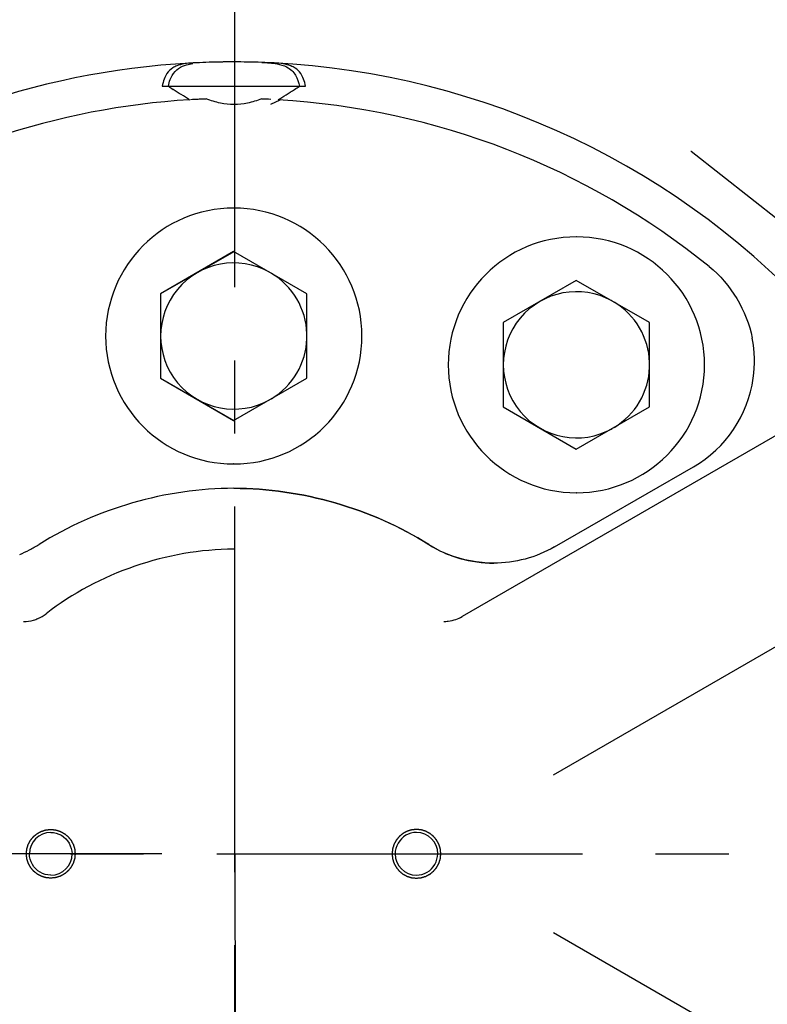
# Model space of a CAD drawing. Header units: millimetres. Extents: x 4086 to 10416, y 123 to 1549.
# Tile 114 of 256: x 7031 to 7046, y 949 to 970. Entities that reach past the tile are written whole.
import ezdxf

# ---------------------------------------------------------------- set-up
doc = ezdxf.new("R2010")
doc.units = ezdxf.units.MM
doc.linetypes.add('CENTER', pattern=[0.6, 0.375, -0.075, 0.075, -0.075])
for name, color, linetype in [('中心线', 7, 'Continuous'), ('外形图', 7, 'Continuous'), ('尺寸标注', 7, 'Continuous')]:
    doc.layers.add(name, color=color, linetype=linetype)
doc.styles.add('思源黑', font='SourceHanSansCN-Normal.ttf')
doc.dimstyles.new('尺寸标注_1_4比例中六', dxfattribs={"dimtxt": 10, "dimasz": 8, "dimexe": 2, "dimexo": 1.5, "dimgap": 1, "dimtad": 1, "dimdec": 1, "dimlfac": 4, "dimdsep": 46, "dimtxsty": '思源黑', "dimcen": 0.09, "dimadec": 0, "dimazin": 0, "dimtp": 0.01, "dimtm": 0.01, "dimtfac": 1, "dimtdec": 1, "dimtofl": 0, "dimtmove": 0, "dimatfit": 3, "dimfxl": 1, "dimtolj": 1, "dimarcsym": 0})

# ---------------------------------------------------------------- blocks, each defined once
blk = doc.blocks.new('*D638')
at = {"layer": 'Defpoints', "color": 0}
for p in [(7256.283, 979.882), (6993.033, 633.257), (6993.033, 567.419)]:
    blk.add_point(p, dxfattribs=at)
at = {"layer": '尺寸标注', "color": 0, "lineweight": -2}
for p, q in [((7256.283, 978.382), (7256.283, 565.419)), ((6993.033, 631.757), (6993.033, 565.419)), ((7248.283, 567.419), (7001.033, 567.419))]:
    blk.add_line(p, q, dxfattribs=at)
at = {"layer": '尺寸标注', "color": 0}
for points in [[(7001.033, 568.752), (7001.033, 566.085), (6993.033, 567.419)], [(7248.283, 566.085), (7248.283, 568.752), (7256.283, 567.419)]]:
    blk.add_solid(points, dxfattribs=at)
at = {"layer": '尺寸标注', "color": 0, "insert": (7124.658, 573.603), "char_height": 10, "attachment_point": 5, "style": '思源黑'}
blk.add_mtext('\\A1;1053', dxfattribs=at)
blk = doc.blocks.new('*D642')
at = {"layer": 'Defpoints', "color": 0}
for p in [(7068.772, 1016.257), (6856.27, 632.507), (6943.654, 632.507)]:
    blk.add_point(p, dxfattribs=at)
at = {"layer": '尺寸标注', "color": 0, "lineweight": -2}
for p, q in [((7067.272, 1016.257), (6854.27, 1016.257)), ((6856.27, 1008.257), (6856.27, 640.507)), ((6942.154, 632.507), (6854.27, 632.507))]:
    blk.add_line(p, q, dxfattribs=at)
at = {"layer": '尺寸标注', "color": 0}
for points in [[(6857.603, 1008.257), (6854.936, 1008.257), (6856.27, 1016.257)], [(6854.936, 640.507), (6857.603, 640.507), (6856.27, 632.507)]]:
    blk.add_solid(points, dxfattribs=at)
at = {"layer": '尺寸标注', "color": 0, "insert": (6850.085, 824.382), "char_height": 10, "attachment_point": 5, "rotation": 90, "style": '思源黑'}
blk.add_mtext('\\A1;1535', dxfattribs=at)
blk = doc.blocks.new('*D645')
at = {"layer": 'Defpoints', "color": 0}
for p in [(6878.883, 987.506), (7024.955, 987.506), (7035.501, 952.507)]:
    blk.add_point(p, dxfattribs=at)
at = {"layer": '尺寸标注', "color": 0, "lineweight": -2}
for p, q in [((7023.455, 987.506), (6876.883, 987.506)), ((6878.883, 960.507), (6878.883, 979.506)), ((7034.001, 952.507), (6876.883, 952.507))]:
    blk.add_line(p, q, dxfattribs=at)
at = {"layer": '尺寸标注', "color": 0}
for points in [[(6880.216, 979.506), (6877.55, 979.506), (6878.883, 987.506)], [(6877.55, 960.507), (6880.216, 960.507), (6878.883, 952.507)]]:
    blk.add_solid(points, dxfattribs=at)
at = {"layer": '尺寸标注', "color": 0, "insert": (6872.705, 970.007), "char_height": 10, "attachment_point": 5, "rotation": 90, "style": '思源黑'}
blk.add_mtext('\\A1;140', dxfattribs=at)

msp = doc.modelspace()

# ---------------------------------------------------------------- linework, layer by layer
at = {"layer": '中心线', "linetype": 'CENTER', "ltscale": 20}
msp.add_line((7035.501, 952.507), (7035.562, 757.501), dxfattribs=at)
at = {"layer": '外形图', "linetype": 'CENTER', "ltscale": 20}
for p, q in [((7035.501, 928.132), (7035.501, 1017.757)), ((7011.126, 952.507), (7059.876, 952.507))]:
    msp.add_line(p, q, dxfattribs=at)
at = {"layer": '外形图', "color": 7, "linetype": 'Continuous'}
for p, q in [((7034.009, 968.257), (7036.947, 968.257)), ((7034.565, 967.98), (7034.57, 967.98)), ((7036.418, 967.976), (7036.229, 967.882)), ((7044.851, 966.928), (7044.854, 966.926)), ((7044.854, 966.926), (7046.681, 965.49)), ((7035.48, 965.757), (7035.474, 965.757)), ((7042.506, 965.167), (7042.5, 965.167)), ((7035.474, 964.864), (7033.974, 963.998)), ((7035.475, 964.863), (7033.977, 963.998)), ((7036.974, 963.998), (7035.474, 964.864)), ((7042.5, 964.274), (7041, 963.408)), ((7042.501, 964.272), (7041.004, 963.408)), ((7044, 963.408), (7042.5, 964.274)), ((7033.974, 963.998), (7033.974, 962.266)), ((7033.974, 963.998), (7033.977, 963.998)), ((7033.977, 963.998), (7033.977, 962.266)), ((7036.974, 962.266), (7036.974, 963.998)), ((7041, 963.408), (7041, 961.676)), ((7041, 963.408), (7041.004, 963.408)), ((7041.004, 963.408), (7041.004, 961.676)), ((7044, 961.676), (7044, 963.408)), ((7033.974, 962.266), (7035.474, 961.4)), ((7033.974, 962.266), (7033.977, 962.266)), ((7033.977, 962.266), (7035.475, 961.402)), ((7035.474, 961.4), (7036.974, 962.266)), ((7047.767, 961.769), (7040.157, 957.376)), ((7041, 961.676), (7042.5, 960.81)), ((7041, 961.676), (7041.004, 961.676)), ((7041.004, 961.676), (7042.501, 960.811)), ((7042.5, 960.81), (7044, 961.676)), ((7035.48, 960.507), (7035.474, 960.507)), ((7042.055, 958.805), (7044.904, 960.449)), ((7042.506, 959.917), (7042.5, 959.917)), ((7035.476, 958.757), (7035.475, 958.757)), ((7042.032, 954.128), (7049.642, 958.521)), ((7049.642, 946.493), (7042.032, 950.886))]:
    msp.add_line(p, q, dxfattribs=at)
for centre, radius, start, end in [((7035.505, 952.507), 25, 21.7191, 75.2808), ((7035.501, 952.507), 23.75, 312.5255, 179.9795), ((7035.501, 952.507), 23.625, 44.9929, 67.4971), ((7035.474, 952.508), 16.25, 89.9998, 123.6085), ((7035.478, 952.469), 16.288, 92.0217, 92.9247), ((7035.476, 952.542), 16.215, 91.0342, 92.0218), ((7035.47, 952.717), 16.04, 91.0321, 92.0249), ((7035.477, 952.412), 16.345, 90.005, 91.0373), ((7035.476, 952.511), 16.247, 90.0001, 91.0342), ((7035.474, 952.508), 16.249, 44.6667, 90.0006), ((7035.476, 952.516), 16.241, 87.9769, 90.0008), ((7035.471, 952.369), 16.388, 87.0819, 87.9778), ((7035.478, 952.565), 16.192, 87.0765, 87.9797), ((7039.097, 975.69), 8.936, 236.2745, 237.0154), ((7027.012, 983.231), 17.902, 301.8699, 302.5061), ((7030.106, 978.368), 12.138, 302.5208, 303.0386), ((7031.922, 975.58), 8.811, 303.0286, 303.7837), ((7035.489, 952.255), 15.752, 92.1045, 93.2785), ((7035.476, 952.616), 15.391, 92.1047, 92.8338), ((7035.481, 952.562), 15.445, 87.1948, 87.8909), ((7023.044, 989.593), 25.399, 301.6893, 301.8924), ((7035.478, 952.507), 15.5, 51.0293, 86.6394), ((7035.474, 963.132), 2.625, 90, 270), ((7035.48, 963.132), 2.625, 270.0002, 89.9998), ((7042.5, 962.542), 2.625, 90, 270), ((7042.506, 962.542), 2.625, 270.0002, 89.9998), ((7035.477, 963.132), 1.5, 60.9129, 299.0871), ((7035.477, 963.132), 1.5, 1.8271, 59.0869), ((7042.504, 962.542), 1.5, 60.9129, 299.0871), ((7042.504, 962.542), 1.5, 1.8271, 59.0869), ((7035.477, 963.132), 1.5, 300.9131, 358.1729), ((7043.637, 962.614), 2.517, 352.0402, 10.9058), ((7042.504, 962.542), 1.5, 300.9131, 358.1729), ((7043.654, 962.615), 2.501, 299.9837, 351.9578), ((7030.15, 960.971), 2.501, 297.045, 302.1914), ((7040.808, 960.974), 2.505, 237.8174, 248.0145), ((7030.15, 960.971), 2.501, 291.9766, 297.0425), ((7031.165, 958.03), 0.755, 293.0936, 307.8968), ((7039.783, 958.025), 0.75, 289.4828, 299.9525), ((7031.167, 958.026), 0.751, 270.0207, 285.6427), ((7031.167, 958.026), 0.751, 285.7118, 293.1236), ((7039.782, 958.02), 0.745, 269.995, 277.0409), ((7039.78, 958.032), 0.757, 277.0967, 289.5198), ((7031.723, 952.507), 0.438, 90.0056, 179.9944), ((7039.223, 952.507), 0.438, 0.0056, 89.9944), ((7031.723, 952.507), 0.438, 270.0056, 359.9944), ((7039.223, 952.507), 0.438, 180.0056, 269.9944)]:
    msp.add_arc(centre, radius, start, end, dxfattribs=at)
for points, knots in [([(7019.337, 934.772), (7017.569, 936.384), (7014.5, 940.165), (7011.793, 946.923), (7011.201, 954.185), (7012.785, 961.296), (7016.399, 967.622), (7021.723, 972.595), (7028.274, 975.773), (7033.088, 976.504), (7035.48, 976.507)], [0, 0, 0, 0, 1644.992621, 3289.987431, 4934.983933, 6579.97917, 8224.971708, 9869.961485, 11514.941398, 13159.957548, 13159.957548, 13159.957548, 13159.957548]), ([(7035.528, 976.507), (7037.925, 976.505), (7042.75, 975.772), (7049.312, 972.582), (7054.641, 967.591), (7058.251, 961.244), (7059.819, 954.114), (7059.202, 946.838), (7056.463, 940.076), (7053.37, 936.301), (7051.591, 934.694)], [0, 0, 0, 0, 1547.174864, 3094.317452, 4641.46912, 6188.62324, 7735.779807, 9282.93774, 10830.094333, 12377.248834, 12377.248834, 12377.248834, 12377.248834]), ([(7019.234, 938.819), (7016.88, 941.614), (7013.591, 948.58), (7014.56, 959.994), (7021.05, 969.432), (7028.012, 972.731), (7031.604, 973.399)], [0, 0, 0, 0, 1744.025331, 3488.047446, 5232.073735, 6976.095459, 6976.095459, 6976.095459, 6976.095459]), ([(7039.353, 973.404), (7042.955, 972.739), (7049.936, 969.437), (7056.437, 959.971), (7057.389, 948.528), (7054.07, 941.554), (7051.701, 938.761)], [0, 0, 0, 0, 1618.749945, 3237.503677, 4856.253182, 6475.00529, 6475.00529, 6475.00529, 6475.00529]), ([(7034.135, 968.257), (7034.144, 968.305), (7034.181, 968.473), (7034.313, 968.62), (7034.427, 968.669)], [0, 0, 0, 0, 1131.420694, 4038.998683, 4038.998683, 4038.998683, 4038.998683]), ([(7034.647, 968.736), (7034.512, 968.729), (7034.362, 968.706), (7034.253, 968.652), (7034.227, 968.636)], [0, 0, 0, 0, 3012.675055, 4044.692445, 4044.692445, 4044.692445, 4044.692445]), ([(7034.427, 968.669), (7034.44, 968.675), (7034.466, 968.685), (7034.493, 968.693), (7034.507, 968.697)], [0, 0, 0, 0, 1987.350931, 4043.200833, 4043.200833, 4043.200833, 4043.200833]), ([(7036.647, 968.675), (7036.646, 968.676), (7036.555, 968.711), (7036.441, 968.729), (7036.305, 968.736)], [0, 0, 0, 0, 67.330541, 4023.216698, 4023.216698, 4023.216698, 4023.216698]), ([(7034.227, 968.636), (7034.178, 968.605), (7034.078, 968.51), (7034.028, 968.364), (7034.009, 968.257)], [0, 0, 0, 0, 1603.435084, 4042.336548, 4042.336548, 4042.336548, 4042.336548]), ([(7036.947, 968.257), (7036.928, 968.364), (7036.878, 968.506), (7036.781, 968.601), (7036.735, 968.631)], [0, 0, 0, 0, 2475.018008, 4014.914654, 4014.914654, 4014.914654, 4014.914654]), ([(7031.723, 952.007), (7031.715, 952.008), (7031.699, 952.01), (7031.678, 952.012), (7031.662, 952.013), (7031.652, 952.014), (7031.644, 952.015), (7031.638, 952.015), (7031.633, 952.016), (7031.629, 952.016), (7031.627, 952.017), (7031.626, 952.017), (7031.624, 952.017), (7031.622, 952.018), (7031.619, 952.019), (7031.614, 952.02), (7031.608, 952.022), (7031.6, 952.024), (7031.591, 952.027), (7031.579, 952.031), (7031.567, 952.034), (7031.558, 952.037), (7031.55, 952.04), (7031.544, 952.041), (7031.539, 952.043), (7031.536, 952.044), (7031.534, 952.044), (7031.532, 952.045), (7031.531, 952.046), (7031.529, 952.047), (7031.526, 952.048), (7031.522, 952.051), (7031.516, 952.053), (7031.509, 952.057), (7031.5, 952.062), (7031.489, 952.068), (7031.478, 952.074), (7031.469, 952.078), (7031.462, 952.082), (7031.457, 952.085), (7031.452, 952.087), (7031.449, 952.089), (7031.448, 952.09), (7031.446, 952.091), (7031.445, 952.092), (7031.443, 952.093), (7031.441, 952.095), (7031.437, 952.099), (7031.432, 952.102), (7031.425, 952.108), (7031.417, 952.114), (7031.408, 952.122), (7031.398, 952.13), (7031.39, 952.137), (7031.384, 952.142), (7031.379, 952.146), (7031.375, 952.149), (7031.372, 952.151), (7031.371, 952.153), (7031.369, 952.154), (7031.368, 952.155), (7031.367, 952.156), (7031.365, 952.159), (7031.362, 952.163), (7031.358, 952.168), (7031.353, 952.174), (7031.346, 952.182), (7031.338, 952.191), (7031.331, 952.201), (7031.324, 952.209), (7031.319, 952.215), (7031.315, 952.22), (7031.312, 952.224), (7031.31, 952.226), (7031.308, 952.228), (7031.307, 952.229), (7031.307, 952.23), (7031.306, 952.232), (7031.304, 952.235), (7031.302, 952.24), (7031.299, 952.245), (7031.295, 952.252), (7031.29, 952.261), (7031.284, 952.272), (7031.279, 952.283), (7031.274, 952.292), (7031.27, 952.299), (7031.267, 952.304), (7031.265, 952.309), (7031.263, 952.312), (7031.262, 952.314), (7031.261, 952.315), (7031.261, 952.316), (7031.26, 952.318), (7031.259, 952.322), (7031.258, 952.327), (7031.256, 952.333), (7031.254, 952.34), (7031.251, 952.35), (7031.247, 952.362), (7031.243, 952.373), (7031.24, 952.383), (7031.238, 952.391), (7031.236, 952.397), (7031.235, 952.402), (7031.234, 952.405), (7031.233, 952.407), (7031.233, 952.408), (7031.233, 952.41), (7031.232, 952.412), (7031.232, 952.416), (7031.231, 952.421), (7031.231, 952.427), (7031.23, 952.435), (7031.229, 952.445), (7031.228, 952.458), (7031.227, 952.47), (7031.226, 952.48), (7031.225, 952.489), (7031.224, 952.495), (7031.224, 952.5), (7031.223, 952.504), (7031.223, 952.506), (7031.223, 952.507), (7031.223, 952.509), (7031.223, 952.511), (7031.224, 952.514), (7031.224, 952.519), (7031.225, 952.525), (7031.225, 952.533), (7031.226, 952.544), (7031.228, 952.556), (7031.229, 952.568), (7031.23, 952.578), (7031.231, 952.586), (7031.231, 952.592), (7031.232, 952.597), (7031.232, 952.601), (7031.232, 952.603), (7031.232, 952.604), (7031.233, 952.606), (7031.233, 952.608), (7031.234, 952.611), (7031.236, 952.616), (7031.238, 952.622), (7031.24, 952.63), (7031.243, 952.639), (7031.246, 952.651), (7031.25, 952.663), (7031.253, 952.672), (7031.255, 952.68), (7031.257, 952.686), (7031.259, 952.691), (7031.26, 952.694), (7031.26, 952.696), (7031.261, 952.698), (7031.261, 952.699), (7031.262, 952.701), (7031.264, 952.704), (7031.266, 952.708), (7031.269, 952.714), (7031.273, 952.721), (7031.278, 952.73), (7031.283, 952.741), (7031.289, 952.752), (7031.294, 952.761), (7031.298, 952.768), (7031.301, 952.773), (7031.303, 952.778), (7031.305, 952.781), (7031.306, 952.782), (7031.306, 952.784), (7031.307, 952.785), (7031.309, 952.787), (7031.311, 952.789), (7031.314, 952.793), (7031.318, 952.798), (7031.323, 952.805), (7031.33, 952.813), (7031.338, 952.822), (7031.346, 952.832), (7031.352, 952.84), (7031.358, 952.846), (7031.361, 952.851), (7031.365, 952.855), (7031.367, 952.858), (7031.368, 952.859), (7031.369, 952.861), (7031.37, 952.862), (7031.372, 952.863), (7031.375, 952.865), (7031.379, 952.868), (7031.383, 952.872), (7031.39, 952.877), (7031.398, 952.884), (7031.407, 952.892), (7031.416, 952.899), (7031.424, 952.906), (7031.431, 952.911), (7031.435, 952.915), (7031.439, 952.918), (7031.442, 952.92), (7031.444, 952.922), (7031.445, 952.923), (7031.446, 952.923), (7031.448, 952.924), (7031.451, 952.926), (7031.455, 952.928), (7031.461, 952.931), (7031.468, 952.935), (7031.477, 952.94), (7031.488, 952.946), (7031.498, 952.951), (7031.507, 952.956), (7031.515, 952.96), (7031.52, 952.963), (7031.524, 952.965), (7031.528, 952.967), (7031.529, 952.968), (7031.531, 952.969), (7031.532, 952.969), (7031.534, 952.97), (7031.538, 952.971), (7031.542, 952.972), (7031.548, 952.974), (7031.556, 952.976), (7031.566, 952.979), (7031.577, 952.983), (7031.589, 952.987), (7031.599, 952.99), (7031.607, 952.992), (7031.612, 952.994), (7031.617, 952.995), (7031.621, 952.996), (7031.623, 952.997), (7031.624, 952.997), (7031.626, 952.997), (7031.628, 952.998), (7031.631, 952.998), (7031.636, 952.999), (7031.643, 952.999), (7031.651, 953), (7031.661, 953.001), (7031.678, 953.003), (7031.698, 953.005), (7031.715, 953.006), (7031.723, 953.007)], [0, 0, 0, 0, 5421.783841, 10843.567683, 13554.459604, 16265.351524, 17620.797485, 18976.243445, 20331.689406, 21009.412386, 21348.273876, 21687.135366, 22025.996856, 22364.858346, 23042.581326, 24398.027287, 25753.473247, 27108.919207, 29819.811128, 32530.703049, 35241.59497, 37952.48689, 39307.932851, 40663.378811, 42018.824771, 42696.547752, 43035.409242, 43374.270732, 43713.132222, 44051.993712, 44729.716692, 46085.162653, 47440.608613, 48796.054573, 51506.946494, 54217.838415, 56928.730335, 59639.622256, 60995.068217, 62350.514177, 63705.960137, 64383.683118, 64722.544608, 65061.406098, 65400.267588, 65739.129078, 66416.852058, 67772.298018, 69127.743979, 70483.189939, 73194.08186, 75904.973781, 78615.865701, 81326.757622, 82682.203582, 84037.649543, 85393.095503, 86070.818483, 86409.679973, 86748.541464, 87087.402954, 87426.264444, 88103.987424, 89459.433384, 90814.879345, 92170.325305, 94881.217226, 97592.109147, 100303.001067, 103013.892988, 104369.338948, 105724.784909, 107080.230869, 107757.953849, 108096.815339, 108435.676829, 108774.53832, 109113.39981, 109791.12279, 111146.56875, 112502.014711, 113857.460671, 116568.352592, 119279.244512, 121990.136433, 124701.028354, 126056.474314, 127411.920275, 128767.366235, 129445.089215, 129783.950705, 130122.812195, 130461.673685, 130800.535176, 131478.258156, 132833.704116, 134189.150076, 135544.596037, 138255.487958, 140966.379878, 143677.271799, 146388.16372, 147743.60968, 149099.055641, 150454.501601, 151132.224581, 151471.086071, 151809.947561, 152148.809051, 152487.670541, 153165.393522, 154520.839482, 155876.285442, 157231.731403, 159942.623323, 162653.515244, 165364.407165, 168075.299086, 169430.745046, 170786.191006, 172141.636967, 172819.359947, 173158.221437, 173497.082927, 173835.944417, 174174.805907, 174852.528888, 176207.974848, 177563.420808, 178918.866769, 181629.758689, 184340.65061, 187051.542531, 189762.434452, 191117.880412, 192473.326372, 193828.772333, 194506.495313, 194845.356803, 195184.218293, 195523.079783, 195861.941273, 196539.664253, 197895.110214, 199250.556174, 200606.002135, 203316.894055, 206027.785976, 208738.677897, 211449.569817, 212805.015778, 214160.461738, 215515.907699, 216193.630679, 216532.492169, 216871.353659, 217210.215149, 217549.076639, 218226.799619, 219582.24558, 220937.69154, 222293.1375, 225004.029421, 227714.921342, 230425.813263, 233136.705183, 234492.151144, 235847.597104, 237203.043064, 237880.766045, 238219.627535, 238558.489025, 238897.350515, 239236.212005, 239913.934985, 241269.380946, 242624.826906, 243980.272866, 246691.164787, 249402.056708, 252112.948629, 254823.840549, 256179.28651, 257534.73247, 258890.17843, 259567.901411, 259906.762901, 260245.624391, 260584.485881, 260923.347371, 261601.070351, 262956.516312, 264311.962272, 265667.408232, 268378.300153, 271089.192074, 273800.083994, 276510.975915, 277866.421876, 279221.867836, 280577.313796, 281255.036776, 281593.898267, 281932.759757, 282271.621247, 282610.482737, 283288.205717, 284643.651677, 285999.097638, 287354.543598, 290065.435519, 292776.32744, 295487.21936, 298198.111281, 299553.557241, 300909.003202, 302264.449162, 302942.172142, 303281.033632, 303619.895123, 303958.756613, 304297.618103, 304975.341083, 306330.787043, 307686.233004, 309041.678964, 311752.570885, 314463.462806, 317174.354726, 319885.246647, 321240.692607, 322596.138568, 323951.584528, 324629.307508, 324968.168998, 325307.030488, 325645.891979, 325984.753469, 326662.476449, 328017.922409, 329373.36837, 330728.81433, 333439.706251, 336150.598171, 341572.382013, 346994.165854, 346994.165854, 346994.165854, 346994.165854]), ([(7031.723, 953.007), (7031.731, 953.006), (7031.747, 953.005), (7031.767, 953.003), (7031.784, 953.001), (7031.794, 953), (7031.802, 952.999), (7031.808, 952.999), (7031.813, 952.998), (7031.816, 952.998), (7031.818, 952.998), (7031.82, 952.998), (7031.821, 952.997), (7031.823, 952.997), (7031.827, 952.996), (7031.832, 952.994), (7031.837, 952.992), (7031.845, 952.99), (7031.855, 952.987), (7031.867, 952.984), (7031.878, 952.98), (7031.888, 952.977), (7031.896, 952.975), (7031.902, 952.973), (7031.907, 952.971), (7031.91, 952.97), (7031.912, 952.97), (7031.913, 952.97), (7031.915, 952.969), (7031.917, 952.968), (7031.92, 952.966), (7031.924, 952.964), (7031.93, 952.961), (7031.937, 952.957), (7031.946, 952.952), (7031.956, 952.947), (7031.967, 952.941), (7031.976, 952.936), (7031.983, 952.932), (7031.989, 952.929), (7031.993, 952.927), (7031.996, 952.925), (7031.998, 952.924), (7032, 952.924), (7032.001, 952.923), (7032.002, 952.921), (7032.005, 952.919), (7032.009, 952.916), (7032.014, 952.912), (7032.02, 952.907), (7032.028, 952.9), (7032.038, 952.892), (7032.048, 952.884), (7032.056, 952.878), (7032.062, 952.873), (7032.067, 952.869), (7032.071, 952.865), (7032.074, 952.863), (7032.075, 952.862), (7032.076, 952.861), (7032.077, 952.86), (7032.079, 952.858), (7032.081, 952.855), (7032.084, 952.851), (7032.088, 952.847), (7032.093, 952.84), (7032.1, 952.832), (7032.107, 952.823), (7032.115, 952.814), (7032.122, 952.806), (7032.127, 952.799), (7032.131, 952.795), (7032.134, 952.791), (7032.136, 952.788), (7032.137, 952.786), (7032.138, 952.785), (7032.139, 952.784), (7032.14, 952.782), (7032.142, 952.779), (7032.144, 952.775), (7032.147, 952.769), (7032.151, 952.762), (7032.156, 952.753), (7032.161, 952.742), (7032.167, 952.732), (7032.172, 952.723), (7032.176, 952.715), (7032.179, 952.71), (7032.181, 952.706), (7032.183, 952.702), (7032.184, 952.701), (7032.185, 952.699), (7032.185, 952.698), (7032.186, 952.696), (7032.187, 952.692), (7032.188, 952.688), (7032.19, 952.682), (7032.192, 952.674), (7032.195, 952.664), (7032.199, 952.653), (7032.202, 952.641), (7032.205, 952.631), (7032.208, 952.623), (7032.209, 952.618), (7032.211, 952.613), (7032.212, 952.609), (7032.213, 952.607), (7032.213, 952.606), (7032.213, 952.604), (7032.213, 952.602), (7032.214, 952.599), (7032.214, 952.594), (7032.215, 952.587), (7032.216, 952.579), (7032.217, 952.569), (7032.218, 952.557), (7032.219, 952.544), (7032.22, 952.534), (7032.221, 952.526), (7032.222, 952.52), (7032.222, 952.514), (7032.223, 952.511), (7032.223, 952.509), (7032.223, 952.507), (7032.223, 952.506), (7032.223, 952.504), (7032.222, 952.5), (7032.222, 952.495), (7032.221, 952.489), (7032.22, 952.481), (7032.219, 952.471), (7032.218, 952.459), (7032.217, 952.446), (7032.216, 952.436), (7032.215, 952.428), (7032.215, 952.422), (7032.214, 952.417), (7032.214, 952.414), (7032.213, 952.412), (7032.213, 952.41), (7032.213, 952.409), (7032.212, 952.407), (7032.211, 952.403), (7032.21, 952.398), (7032.208, 952.393), (7032.206, 952.385), (7032.203, 952.375), (7032.199, 952.363), (7032.196, 952.352), (7032.193, 952.342), (7032.19, 952.334), (7032.189, 952.328), (7032.187, 952.323), (7032.186, 952.32), (7032.186, 952.318), (7032.185, 952.317), (7032.184, 952.315), (7032.183, 952.313), (7032.182, 952.31), (7032.179, 952.306), (7032.177, 952.3), (7032.173, 952.293), (7032.168, 952.284), (7032.162, 952.274), (7032.156, 952.263), (7032.152, 952.254), (7032.148, 952.247), (7032.145, 952.241), (7032.143, 952.237), (7032.141, 952.234), (7032.14, 952.232), (7032.139, 952.23), (7032.138, 952.229), (7032.137, 952.228), (7032.135, 952.225), (7032.131, 952.221), (7032.128, 952.216), (7032.122, 952.21), (7032.116, 952.202), (7032.108, 952.192), (7032.1, 952.182), (7032.093, 952.174), (7032.088, 952.168), (7032.084, 952.163), (7032.081, 952.159), (7032.079, 952.156), (7032.077, 952.155), (7032.076, 952.154), (7032.075, 952.153), (7032.074, 952.151), (7032.071, 952.149), (7032.067, 952.146), (7032.062, 952.142), (7032.056, 952.137), (7032.048, 952.13), (7032.039, 952.123), (7032.029, 952.115), (7032.021, 952.108), (7032.015, 952.103), (7032.01, 952.099), (7032.006, 952.096), (7032.004, 952.094), (7032.002, 952.093), (7032.001, 952.092), (7032, 952.091), (7031.998, 952.09), (7031.995, 952.088), (7031.99, 952.086), (7031.985, 952.083), (7031.978, 952.079), (7031.969, 952.074), (7031.958, 952.069), (7031.947, 952.063), (7031.938, 952.058), (7031.931, 952.054), (7031.926, 952.051), (7031.921, 952.049), (7031.918, 952.047), (7031.916, 952.046), (7031.915, 952.045), (7031.914, 952.045), (7031.912, 952.044), (7031.908, 952.043), (7031.903, 952.042), (7031.898, 952.04), (7031.89, 952.038), (7031.88, 952.035), (7031.868, 952.031), (7031.857, 952.028), (7031.847, 952.025), (7031.839, 952.022), (7031.833, 952.021), (7031.828, 952.019), (7031.825, 952.018), (7031.823, 952.017), (7031.822, 952.017), (7031.82, 952.017), (7031.818, 952.017), (7031.814, 952.016), (7031.809, 952.016), (7031.803, 952.015), (7031.795, 952.014), (7031.785, 952.013), (7031.768, 952.012), (7031.748, 952.01), (7031.731, 952.008), (7031.723, 952.007)], [0, 0, 0, 0, 5421.195173, 10842.390346, 13552.987933, 16263.585519, 17618.884312, 18974.183106, 20329.481899, 21007.131296, 21345.955994, 21684.780692, 22023.605391, 22362.430089, 23040.079486, 24395.378279, 25750.677072, 27105.975865, 29816.573452, 32527.171038, 35237.768625, 37948.366211, 39303.665005, 40658.963798, 42014.262591, 42691.911988, 43030.736686, 43369.561385, 43708.386083, 44047.210781, 44724.860178, 46080.158971, 47435.457764, 48790.756558, 51501.354144, 54211.951731, 56922.549317, 59633.146904, 60988.445697, 62343.74449, 63699.043283, 64376.69268, 64715.517378, 65054.342077, 65393.166775, 65731.991473, 66409.64087, 67764.939663, 69120.238457, 70475.53725, 73186.134836, 75896.732423, 78607.330009, 81317.927596, 82673.226389, 84028.525182, 85383.823976, 86061.473372, 86400.298071, 86739.122769, 87077.947467, 87416.772166, 88094.421562, 89449.720356, 90805.019149, 92160.317942, 94870.915529, 97581.513115, 100292.110702, 103002.708288, 104358.007081, 105713.305875, 107068.604668, 107746.254065, 108085.078763, 108423.903461, 108762.72816, 109101.552858, 109779.202255, 111134.501048, 112489.799841, 113845.098634, 116555.696221, 119266.293807, 121976.891394, 124687.48898, 126042.787774, 127398.086567, 128753.38536, 129431.034757, 129769.859455, 130108.684154, 130447.508852, 130786.33355, 131463.982947, 132819.28174, 134174.580533, 135529.879327, 138240.476913, 140951.0745, 143661.672086, 146372.269673, 147727.568466, 149082.867259, 150438.166053, 151115.815449, 151454.640147, 151793.464846, 152132.289544, 152471.114242, 153148.763639, 154504.062432, 155859.361226, 157214.660019, 159925.257605, 162635.855192, 165346.452778, 168057.050365, 169412.349158, 170767.647952, 172122.946745, 172800.596141, 173139.42084, 173478.245538, 173817.070236, 174155.894935, 174833.544331, 176188.843125, 177544.141918, 178899.440711, 181610.038298, 184320.635884, 187031.233471, 189741.831057, 191097.12985, 192452.428644, 193807.727437, 194485.376834, 194824.201532, 195163.02623, 195501.850929, 195840.675627, 196518.325024, 197873.623817, 199228.92261, 200584.221403, 203294.81899, 206005.416576, 208716.014163, 211426.611749, 212781.910543, 214137.209336, 215492.508129, 216170.157526, 216508.982224, 216847.806923, 217186.631621, 217525.456319, 218203.105716, 219558.404509, 220913.703302, 222269.002096, 224979.599682, 227690.197269, 230400.794855, 233111.392442, 234466.691235, 235821.990028, 237177.288822, 237854.938218, 238193.762916, 238532.587615, 238871.412313, 239210.237011, 239887.886408, 241243.185201, 242598.483995, 243953.782788, 246664.380374, 249374.977961, 252085.575547, 254796.173134, 256151.471927, 257506.770721, 258862.069514, 259539.71891, 259878.543609, 260217.368307, 260556.193005, 260895.017704, 261572.6671, 262927.965894, 264283.264687, 265638.56348, 268349.161067, 271059.758653, 273770.35624, 276480.953826, 277836.25262, 279191.551413, 280546.850206, 281224.499603, 281563.324301, 281902.148999, 282240.973698, 282579.798396, 283257.447793, 284612.746586, 285968.045379, 287323.344172, 290033.941759, 292744.539345, 295455.136932, 298165.734518, 299521.033312, 300876.332105, 302231.630898, 302909.280295, 303248.104993, 303586.929692, 303925.75439, 304264.579088, 304942.228485, 306297.527278, 307652.826071, 309008.124865, 311718.722451, 314429.320038, 317139.917624, 319850.515211, 321205.814004, 322561.112797, 323916.411591, 324594.060987, 324932.885685, 325271.710384, 325610.535082, 325949.35978, 326627.009177, 327982.30797, 329337.606764, 330692.905557, 333403.503143, 336114.10073, 341535.295903, 346956.491076, 346956.491076, 346956.491076, 346956.491076]), ([(7039.223, 953.007), (7039.215, 953.006), (7039.199, 953.005), (7039.178, 953.003), (7039.162, 953.001), (7039.152, 953), (7039.144, 952.999), (7039.138, 952.999), (7039.133, 952.998), (7039.129, 952.998), (7039.127, 952.998), (7039.126, 952.998), (7039.124, 952.997), (7039.122, 952.997), (7039.119, 952.996), (7039.114, 952.994), (7039.108, 952.992), (7039.1, 952.99), (7039.091, 952.987), (7039.079, 952.984), (7039.067, 952.98), (7039.058, 952.977), (7039.05, 952.975), (7039.044, 952.973), (7039.039, 952.971), (7039.036, 952.97), (7039.034, 952.97), (7039.032, 952.97), (7039.031, 952.969), (7039.029, 952.968), (7039.026, 952.966), (7039.022, 952.964), (7039.016, 952.961), (7039.009, 952.957), (7039, 952.952), (7038.989, 952.947), (7038.978, 952.941), (7038.969, 952.936), (7038.962, 952.932), (7038.957, 952.929), (7038.952, 952.927), (7038.949, 952.925), (7038.948, 952.924), (7038.946, 952.924), (7038.945, 952.923), (7038.943, 952.921), (7038.941, 952.919), (7038.937, 952.916), (7038.932, 952.912), (7038.925, 952.907), (7038.917, 952.9), (7038.908, 952.892), (7038.898, 952.884), (7038.89, 952.878), (7038.884, 952.873), (7038.879, 952.869), (7038.875, 952.865), (7038.872, 952.863), (7038.871, 952.862), (7038.869, 952.861), (7038.868, 952.86), (7038.867, 952.858), (7038.865, 952.855), (7038.862, 952.851), (7038.858, 952.847), (7038.853, 952.84), (7038.846, 952.832), (7038.838, 952.823), (7038.831, 952.814), (7038.824, 952.806), (7038.819, 952.799), (7038.815, 952.795), (7038.812, 952.791), (7038.81, 952.788), (7038.808, 952.786), (7038.807, 952.785), (7038.807, 952.784), (7038.806, 952.782), (7038.804, 952.779), (7038.802, 952.775), (7038.799, 952.769), (7038.795, 952.762), (7038.79, 952.753), (7038.784, 952.742), (7038.779, 952.732), (7038.774, 952.723), (7038.77, 952.715), (7038.767, 952.71), (7038.765, 952.706), (7038.763, 952.702), (7038.762, 952.701), (7038.761, 952.699), (7038.761, 952.698), (7038.76, 952.696), (7038.759, 952.692), (7038.758, 952.688), (7038.756, 952.682), (7038.754, 952.674), (7038.751, 952.664), (7038.747, 952.653), (7038.743, 952.641), (7038.74, 952.631), (7038.738, 952.623), (7038.736, 952.618), (7038.735, 952.613), (7038.734, 952.609), (7038.733, 952.607), (7038.733, 952.606), (7038.733, 952.604), (7038.732, 952.602), (7038.732, 952.599), (7038.731, 952.594), (7038.731, 952.587), (7038.73, 952.579), (7038.729, 952.569), (7038.728, 952.557), (7038.727, 952.544), (7038.726, 952.534), (7038.725, 952.526), (7038.724, 952.52), (7038.724, 952.514), (7038.723, 952.511), (7038.723, 952.509), (7038.723, 952.507), (7038.723, 952.506), (7038.723, 952.504), (7038.724, 952.5), (7038.724, 952.495), (7038.725, 952.489), (7038.725, 952.481), (7038.726, 952.471), (7038.728, 952.459), (7038.729, 952.446), (7038.73, 952.436), (7038.731, 952.428), (7038.731, 952.422), (7038.732, 952.417), (7038.732, 952.414), (7038.732, 952.412), (7038.732, 952.41), (7038.733, 952.409), (7038.733, 952.407), (7038.734, 952.403), (7038.736, 952.398), (7038.738, 952.393), (7038.74, 952.385), (7038.743, 952.375), (7038.746, 952.363), (7038.75, 952.352), (7038.753, 952.342), (7038.755, 952.334), (7038.757, 952.328), (7038.759, 952.323), (7038.76, 952.32), (7038.76, 952.318), (7038.76, 952.317), (7038.761, 952.315), (7038.762, 952.313), (7038.764, 952.31), (7038.766, 952.306), (7038.769, 952.3), (7038.773, 952.293), (7038.778, 952.284), (7038.783, 952.274), (7038.789, 952.263), (7038.794, 952.254), (7038.798, 952.247), (7038.801, 952.241), (7038.803, 952.237), (7038.805, 952.234), (7038.806, 952.232), (7038.806, 952.23), (7038.807, 952.229), (7038.809, 952.228), (7038.811, 952.225), (7038.814, 952.221), (7038.818, 952.216), (7038.823, 952.21), (7038.83, 952.202), (7038.838, 952.192), (7038.846, 952.182), (7038.852, 952.174), (7038.857, 952.168), (7038.861, 952.163), (7038.865, 952.159), (7038.867, 952.156), (7038.868, 952.155), (7038.869, 952.154), (7038.87, 952.153), (7038.872, 952.151), (7038.875, 952.149), (7038.879, 952.146), (7038.883, 952.142), (7038.89, 952.137), (7038.898, 952.13), (7038.907, 952.123), (7038.916, 952.115), (7038.924, 952.108), (7038.931, 952.103), (7038.935, 952.099), (7038.939, 952.096), (7038.942, 952.094), (7038.944, 952.093), (7038.945, 952.092), (7038.946, 952.091), (7038.948, 952.09), (7038.951, 952.088), (7038.955, 952.086), (7038.961, 952.083), (7038.968, 952.079), (7038.977, 952.074), (7038.988, 952.069), (7038.998, 952.063), (7039.007, 952.058), (7039.015, 952.054), (7039.02, 952.051), (7039.024, 952.049), (7039.028, 952.047), (7039.029, 952.046), (7039.031, 952.045), (7039.032, 952.045), (7039.034, 952.044), (7039.038, 952.043), (7039.042, 952.042), (7039.048, 952.04), (7039.056, 952.038), (7039.066, 952.035), (7039.077, 952.031), (7039.089, 952.028), (7039.099, 952.025), (7039.107, 952.022), (7039.112, 952.021), (7039.117, 952.019), (7039.121, 952.018), (7039.123, 952.017), (7039.124, 952.017), (7039.126, 952.017), (7039.128, 952.017), (7039.131, 952.016), (7039.136, 952.016), (7039.143, 952.015), (7039.151, 952.014), (7039.161, 952.013), (7039.178, 952.012), (7039.198, 952.01), (7039.215, 952.008), (7039.223, 952.007)], [0, 0, 0, 0, 5324.389592, 10648.779185, 13310.973981, 15973.168777, 17304.266175, 18635.363574, 19966.460972, 20632.009671, 20964.78402, 21297.55837, 21630.332719, 21963.107069, 22628.655768, 23959.753166, 25290.850564, 26621.947962, 29284.142758, 31946.337555, 34608.532351, 37270.727147, 38601.824545, 39932.921943, 41264.019341, 41929.56804, 42262.34239, 42595.116739, 42927.891089, 43260.665438, 43926.214138, 45257.311536, 46588.408934, 47919.506332, 50581.701128, 53243.895924, 55906.090721, 58568.285517, 59899.382915, 61230.480313, 62561.577711, 63227.12641, 63559.90076, 63892.675109, 64225.449459, 64558.223808, 65223.772507, 66554.869905, 67885.967303, 69217.064702, 71879.259498, 74541.454294, 77203.64909, 79865.843886, 81196.941285, 82528.038683, 83859.136081, 84524.68478, 84857.459129, 85190.233479, 85523.007828, 85855.782178, 86521.330877, 87852.428275, 89183.525673, 90514.623071, 93176.817868, 95839.012664, 98501.20746, 101163.402256, 102494.499654, 103825.597052, 105156.69445, 105822.24315, 106155.017499, 106487.791849, 106820.566198, 107153.340548, 107818.889247, 109149.986645, 110481.084043, 111812.181441, 114474.376237, 117136.571033, 119798.76583, 122460.960626, 123792.058024, 125123.155422, 126454.25282, 127119.801519, 127452.575869, 127785.350218, 128118.124568, 128450.898917, 129116.447616, 130447.545015, 131778.642413, 133109.739811, 135771.934607, 138434.129403, 141096.324199, 143758.518996, 145089.616394, 146420.713792, 147751.81119, 148417.359889, 148750.134238, 149082.908588, 149415.682938, 149748.457287, 150414.005986, 151745.103384, 153076.200782, 154407.29818, 157069.492977, 159731.687773, 162393.882569, 165056.077365, 166387.174763, 167718.272162, 169049.36956, 169714.918259, 170047.692608, 170380.466958, 170713.241307, 171046.015657, 171711.564356, 173042.661754, 174373.759152, 175704.85655, 178367.051346, 181029.246143, 183691.440939, 186353.635735, 187684.733133, 189015.830531, 190346.927929, 191012.476628, 191345.250978, 191678.025327, 192010.799677, 192343.574026, 193009.122726, 194340.220124, 195671.317522, 197002.41492, 199664.609716, 202326.804512, 204988.999309, 207651.194105, 208982.291503, 210313.388901, 211644.486299, 212310.034998, 212642.809348, 212975.583697, 213308.358047, 213641.132396, 214306.681095, 215637.778493, 216968.875891, 218299.97329, 220962.168086, 223624.362882, 226286.557678, 228948.752474, 230279.849873, 231610.947271, 232942.044669, 233607.593368, 233940.367717, 234273.142067, 234605.916416, 234938.690766, 235604.239465, 236935.336863, 238266.434261, 239597.531659, 242259.726456, 244921.921252, 247584.116048, 250246.310844, 251577.408242, 252908.50564, 254239.603038, 254905.151738, 255237.926087, 255570.700437, 255903.474786, 256236.249136, 256901.797835, 258232.895233, 259563.992631, 260895.090029, 263557.284825, 266219.479621, 268881.674418, 271543.869214, 272874.966612, 274206.06401, 275537.161408, 276202.710107, 276535.484457, 276868.258806, 277201.033156, 277533.807505, 278199.356204, 279530.453603, 280861.551001, 282192.648399, 284854.843195, 287517.037991, 290179.232787, 292841.427584, 294172.524982, 295503.62238, 296834.719778, 297500.268477, 297833.042826, 298165.817176, 298498.591526, 298831.365875, 299496.914574, 300828.011972, 302159.10937, 303490.206768, 306152.401565, 308814.596361, 311476.791157, 314138.985953, 315470.083351, 316801.18075, 318132.278148, 318797.826847, 319130.601196, 319463.375546, 319796.149895, 320128.924245, 320794.472944, 322125.570342, 323456.66774, 324787.765138, 327449.959934, 330112.154731, 335436.544323, 340760.933915, 340760.933915, 340760.933915, 340760.933915]), ([(7039.223, 952.007), (7039.231, 952.008), (7039.247, 952.01), (7039.267, 952.012), (7039.284, 952.013), (7039.294, 952.014), (7039.302, 952.015), (7039.308, 952.015), (7039.313, 952.016), (7039.316, 952.016), (7039.318, 952.017), (7039.32, 952.017), (7039.321, 952.017), (7039.323, 952.018), (7039.327, 952.019), (7039.332, 952.02), (7039.337, 952.022), (7039.345, 952.024), (7039.355, 952.027), (7039.367, 952.031), (7039.378, 952.034), (7039.388, 952.037), (7039.396, 952.04), (7039.402, 952.041), (7039.407, 952.043), (7039.41, 952.044), (7039.412, 952.044), (7039.413, 952.045), (7039.415, 952.046), (7039.417, 952.047), (7039.42, 952.048), (7039.424, 952.051), (7039.43, 952.053), (7039.437, 952.057), (7039.446, 952.062), (7039.456, 952.068), (7039.467, 952.074), (7039.476, 952.078), (7039.483, 952.082), (7039.489, 952.085), (7039.493, 952.087), (7039.496, 952.089), (7039.498, 952.09), (7039.5, 952.091), (7039.501, 952.092), (7039.502, 952.093), (7039.505, 952.095), (7039.509, 952.099), (7039.514, 952.102), (7039.52, 952.108), (7039.528, 952.114), (7039.538, 952.122), (7039.548, 952.13), (7039.556, 952.137), (7039.562, 952.142), (7039.567, 952.146), (7039.571, 952.149), (7039.574, 952.151), (7039.575, 952.153), (7039.576, 952.154), (7039.577, 952.155), (7039.579, 952.156), (7039.581, 952.159), (7039.584, 952.163), (7039.588, 952.168), (7039.593, 952.174), (7039.6, 952.182), (7039.607, 952.191), (7039.615, 952.201), (7039.622, 952.209), (7039.627, 952.215), (7039.631, 952.22), (7039.634, 952.224), (7039.636, 952.226), (7039.637, 952.228), (7039.638, 952.229), (7039.639, 952.23), (7039.64, 952.232), (7039.642, 952.235), (7039.644, 952.24), (7039.647, 952.245), (7039.651, 952.252), (7039.656, 952.261), (7039.661, 952.272), (7039.667, 952.283), (7039.672, 952.292), (7039.676, 952.299), (7039.679, 952.304), (7039.681, 952.309), (7039.683, 952.312), (7039.684, 952.314), (7039.685, 952.315), (7039.685, 952.316), (7039.686, 952.318), (7039.687, 952.322), (7039.688, 952.327), (7039.69, 952.333), (7039.692, 952.34), (7039.695, 952.35), (7039.699, 952.362), (7039.702, 952.373), (7039.705, 952.383), (7039.708, 952.391), (7039.709, 952.397), (7039.711, 952.402), (7039.712, 952.405), (7039.713, 952.407), (7039.713, 952.408), (7039.713, 952.41), (7039.713, 952.412), (7039.714, 952.416), (7039.714, 952.421), (7039.715, 952.427), (7039.716, 952.435), (7039.717, 952.445), (7039.718, 952.458), (7039.719, 952.47), (7039.72, 952.48), (7039.721, 952.489), (7039.722, 952.495), (7039.722, 952.5), (7039.722, 952.504), (7039.723, 952.506), (7039.723, 952.507), (7039.723, 952.509), (7039.723, 952.511), (7039.722, 952.514), (7039.722, 952.519), (7039.721, 952.525), (7039.72, 952.533), (7039.719, 952.544), (7039.718, 952.556), (7039.717, 952.568), (7039.716, 952.578), (7039.715, 952.586), (7039.715, 952.592), (7039.714, 952.597), (7039.714, 952.601), (7039.713, 952.603), (7039.713, 952.604), (7039.713, 952.606), (7039.712, 952.608), (7039.711, 952.611), (7039.71, 952.616), (7039.708, 952.622), (7039.706, 952.63), (7039.703, 952.639), (7039.699, 952.651), (7039.696, 952.663), (7039.693, 952.672), (7039.69, 952.68), (7039.689, 952.686), (7039.687, 952.691), (7039.686, 952.694), (7039.686, 952.696), (7039.685, 952.698), (7039.684, 952.699), (7039.683, 952.701), (7039.682, 952.704), (7039.679, 952.708), (7039.677, 952.714), (7039.673, 952.721), (7039.668, 952.73), (7039.662, 952.741), (7039.656, 952.752), (7039.652, 952.761), (7039.648, 952.768), (7039.645, 952.773), (7039.643, 952.778), (7039.641, 952.781), (7039.64, 952.782), (7039.639, 952.784), (7039.638, 952.785), (7039.637, 952.787), (7039.635, 952.789), (7039.631, 952.793), (7039.628, 952.798), (7039.622, 952.805), (7039.616, 952.813), (7039.608, 952.822), (7039.6, 952.832), (7039.593, 952.84), (7039.588, 952.846), (7039.584, 952.851), (7039.581, 952.855), (7039.579, 952.858), (7039.577, 952.859), (7039.576, 952.861), (7039.575, 952.862), (7039.574, 952.863), (7039.571, 952.865), (7039.567, 952.868), (7039.562, 952.872), (7039.556, 952.877), (7039.548, 952.884), (7039.539, 952.892), (7039.529, 952.899), (7039.521, 952.906), (7039.515, 952.911), (7039.51, 952.915), (7039.506, 952.918), (7039.504, 952.92), (7039.502, 952.922), (7039.501, 952.923), (7039.5, 952.923), (7039.498, 952.924), (7039.495, 952.926), (7039.49, 952.928), (7039.485, 952.931), (7039.478, 952.935), (7039.469, 952.94), (7039.458, 952.946), (7039.447, 952.951), (7039.438, 952.956), (7039.431, 952.96), (7039.426, 952.963), (7039.421, 952.965), (7039.418, 952.967), (7039.416, 952.968), (7039.415, 952.969), (7039.414, 952.969), (7039.412, 952.97), (7039.408, 952.971), (7039.403, 952.972), (7039.397, 952.974), (7039.39, 952.976), (7039.38, 952.979), (7039.368, 952.983), (7039.357, 952.987), (7039.347, 952.99), (7039.339, 952.992), (7039.333, 952.994), (7039.328, 952.995), (7039.325, 952.996), (7039.323, 952.997), (7039.322, 952.997), (7039.32, 952.997), (7039.318, 952.998), (7039.314, 952.998), (7039.309, 952.999), (7039.303, 952.999), (7039.295, 953), (7039.285, 953.001), (7039.268, 953.003), (7039.248, 953.005), (7039.231, 953.006), (7039.223, 953.007)], [0, 0, 0, 0, 5303.654978, 10607.309955, 13259.137444, 15910.964933, 17236.878678, 18562.792422, 19888.706166, 20551.663039, 20883.141475, 21214.619911, 21546.098347, 21877.576783, 22540.533655, 23866.4474, 25192.361144, 26518.274889, 29170.102377, 31821.929866, 34473.757355, 37125.584844, 38451.498588, 39777.412333, 41103.326077, 41766.282949, 42097.761386, 42429.239822, 42760.718258, 43092.196694, 43755.153566, 45081.06731, 46406.981055, 47732.894799, 50384.722288, 53036.549777, 55688.377266, 58340.204755, 59666.118499, 60992.032244, 62317.945988, 62980.90286, 63312.381296, 63643.859732, 63975.338169, 64306.816605, 64969.773477, 66295.687221, 67621.600966, 68947.51471, 71599.342199, 74251.169688, 76902.997177, 79554.824666, 80880.73841, 82206.652154, 83532.565899, 84195.522771, 84527.001207, 84858.479643, 85189.958079, 85521.436515, 86184.393388, 87510.307132, 88836.220877, 90162.134621, 92813.96211, 95465.789599, 98117.617088, 100769.444576, 102095.358321, 103421.272065, 104747.18581, 105410.142682, 105741.621118, 106073.099554, 106404.57799, 106736.056426, 107399.013298, 108724.927043, 110050.840787, 111376.754532, 114028.582021, 116680.409509, 119332.236998, 121984.064487, 123309.978232, 124635.891976, 125961.80572, 126624.762593, 126956.241029, 127287.719465, 127619.197901, 127950.676337, 128613.633209, 129939.546954, 131265.460698, 132591.374443, 135243.201931, 137895.02942, 140546.856909, 143198.684398, 144524.598142, 145850.511887, 147176.425631, 147839.382503, 148170.86094, 148502.339376, 148833.817812, 149165.296248, 149828.25312, 151154.166865, 152480.080609, 153805.994353, 156457.821842, 159109.649331, 161761.47682, 164413.304309, 165739.218053, 167065.131798, 168391.045542, 169054.002414, 169385.48085, 169716.959287, 170048.437723, 170379.916159, 171042.873031, 172368.786775, 173694.70052, 175020.614264, 177672.441753, 180324.269242, 182976.096731, 185627.92422, 186953.837964, 188279.751708, 189605.665453, 190268.622325, 190600.100761, 190931.579197, 191263.057633, 191594.53607, 192257.492942, 193583.406686, 194909.320431, 196235.234175, 198887.061664, 201538.889153, 204190.716642, 206842.54413, 208168.457875, 209494.371619, 210820.285364, 211483.242236, 211814.720672, 212146.199108, 212477.677544, 212809.15598, 213472.112853, 214798.026597, 216123.940341, 217449.854086, 220101.681575, 222753.509064, 225405.336552, 228057.164041, 229383.077786, 230708.99153, 232034.905275, 232697.862147, 233029.340583, 233360.819019, 233692.297455, 234023.775891, 234686.732763, 236012.646508, 237338.560252, 238664.473997, 241316.301486, 243968.128974, 246619.956463, 249271.783952, 250597.697696, 251923.611441, 253249.525185, 253912.482058, 254243.960494, 254575.43893, 254906.917366, 255238.395802, 255901.352674, 257227.266419, 258553.180163, 259879.093907, 262530.921396, 265182.748885, 267834.576374, 270486.403863, 271812.317607, 273138.231352, 274464.145096, 275127.101968, 275458.580404, 275790.058841, 276121.537277, 276453.015713, 277115.972585, 278441.886329, 279767.800074, 281093.713818, 283745.541307, 286397.368796, 289049.196285, 291701.023774, 293026.937518, 294352.851263, 295678.765007, 296341.721879, 296673.200315, 297004.678751, 297336.157187, 297667.635624, 298330.592496, 299656.50624, 300982.419985, 302308.333729, 304960.161218, 307611.988707, 310263.816196, 312915.643685, 314241.557429, 315567.471173, 316893.384918, 317556.34179, 317887.820226, 318219.298662, 318550.777098, 318882.255534, 319545.212407, 320871.126151, 322197.039895, 323522.95364, 326174.781129, 328826.608618, 334130.263595, 339433.918573, 339433.918573, 339433.918573, 339433.918573])]:
    msp.add_open_spline(points, degree=3, knots=knots, dxfattribs=at)
for points in [[(7034.507, 968.697), (7034.55, 968.71), (7034.593, 968.718), (7034.637, 968.725)], [(7036.049, 968.747), (7036.155, 968.743), (7036.261, 968.737), (7036.364, 968.717)], [(7036.364, 968.717), (7036.432, 968.704), (7036.5, 968.685), (7036.561, 968.654)], [(7036.735, 968.631), (7036.708, 968.648), (7036.679, 968.663), (7036.647, 968.675)], [(7036.561, 968.654), (7036.636, 968.616), (7036.702, 968.555), (7036.744, 968.483)], [(7036.744, 968.483), (7036.784, 968.414), (7036.806, 968.335), (7036.821, 968.257)], [(7034.57, 967.98), (7034.456, 968.05), (7034.343, 968.121), (7034.232, 968.194)], [(7034.57, 967.98), (7031.881, 967.823), (7029.151, 966.911), (7026.907, 965.421)], [(7035.204, 967.911), (7035.104, 967.932), (7035.006, 967.962), (7034.911, 967.997)], [(7035.756, 967.911), (7035.576, 967.874), (7035.384, 967.874), (7035.204, 967.911)], [(7036.049, 967.997), (7035.953, 967.962), (7035.856, 967.932), (7035.756, 967.911)], [(7045.227, 964.558), (7045.67, 964.199), (7046, 963.65), (7046.109, 963.09)], [(7035.479, 960.007), (7034.092, 960.007), (7032.656, 959.593), (7031.483, 958.854)], [(7039.474, 958.854), (7038.301, 959.593), (7036.865, 960.007), (7035.479, 960.007)], [(7035.48, 960.007), (7036.866, 960.007), (7038.302, 959.593), (7039.476, 958.854)], [(7039.476, 958.854), (7039.867, 958.608), (7040.345, 958.47), (7040.808, 958.47)], [(7042.055, 958.805), (7041.682, 958.589), (7041.237, 958.47), (7040.806, 958.47)], [(7035.475, 958.757), (7034.119, 958.757), (7032.698, 958.268), (7031.629, 957.434)], [(7040.806, 958.47), (7040.488, 958.47), (7040.165, 958.533), (7039.871, 958.651)], [(7031.723, 952.945), (7031.798, 952.945), (7031.876, 952.924), (7031.942, 952.886)], [(7039.223, 952.945), (7039.147, 952.945), (7039.07, 952.924), (7039.004, 952.886)], [(7031.942, 952.886), (7032.068, 952.813), (7032.16, 952.653), (7032.16, 952.507)], [(7039.004, 952.886), (7038.878, 952.813), (7038.785, 952.653), (7038.785, 952.507)], [(7031.504, 952.128), (7031.378, 952.201), (7031.285, 952.361), (7031.285, 952.507)], [(7039.442, 952.128), (7039.568, 952.201), (7039.66, 952.361), (7039.66, 952.507)], [(7031.723, 952.07), (7031.647, 952.07), (7031.57, 952.091), (7031.504, 952.128)], [(7039.223, 952.07), (7039.298, 952.07), (7039.376, 952.091), (7039.442, 952.128)]]:
    msp.add_open_spline(points, degree=3, dxfattribs=at)

# ---------------------------------------------------------------- dimensions: what is measured, and where the dimension line sits
at = {"layer": '尺寸标注'}
for base, p1, p2, picture, middle in [((6856.27, 632.507), (7068.772, 1016.257), (6943.654, 632.507), '*D642', (6850.085, 824.382)), ((6878.883, 987.506), (7035.501, 952.507), (7024.955, 987.506), '*D645', (6872.705, 970.007))]:
    dim = msp.add_linear_dim(base=base, p1=p1, p2=p2, angle=90, dimstyle='尺寸标注_1_4比例中六', dxfattribs=at)
    dim.commit()
    dim.dimension.update_dxf_attribs({"geometry": picture, "text_midpoint": middle})
dim = msp.add_linear_dim(base=(6993.033, 567.419), p1=(7256.283, 979.882), p2=(6993.033, 633.257), dimstyle='尺寸标注_1_4比例中六', dxfattribs=at)
dim.commit()
dim.dimension.update_dxf_attribs({"geometry": '*D638', "text_midpoint": (7124.658, 573.603)})

doc.saveas('drawing.dxf')
